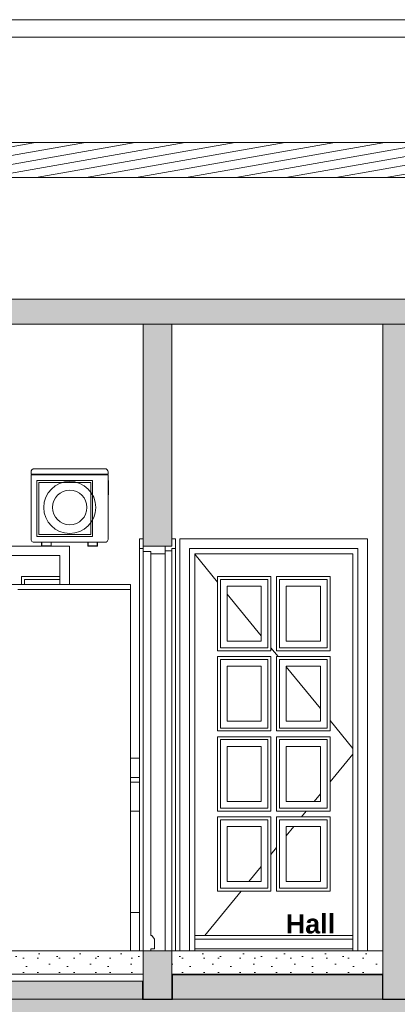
# Model space of a CAD drawing. Header units: millimetres. Extents: x 0 to 1357, y -1 to 841.
# Tile 28 of 43: x 766 to 805, y 365 to 467. Entities that reach past the tile are written whole.
import ezdxf
from ezdxf.xclip import XClip

# ---------------------------------------------------------------- set-up
doc = ezdxf.new("R2010")
doc.units = ezdxf.units.MM
doc.header["$MEASUREMENT"] = 0
doc.header["$XCLIPFRAME"] = 0
doc.linetypes.add('Wipeout_Contour', pattern=[1000, 0, -1000])
for name, color, linetype in [('Anotação - Geral.2D', 7, 'Continuous'), ('Cobertura.ARQ', 7, 'Continuous'), ('Desenho 2D - Geral', 7, 'Continuous'), ('Desenho 2D - Geral.2D', 7, 'Continuous'), ('Interior - Mobiliário .ARQ', 7, 'Continuous'), ('Laje.ARQ', 7, 'Continuous'), ('Parede.ARQ', 7, 'Continuous')]:
    doc.layers.add(name, color=color, linetype=linetype)
doc.styles.add('GENERATED_STYLE_2', font='txt')
pattern_1 = [(0, (380.3764, 370.348), (0, 7.79423), [0.4875, -4.0125]), (0, (382.6264, 374.245), (0, 7.79423), [0.4875, -4.0125]), (60, (380.3764, 370.348), (-6.75, 3.89711), [0.4875, -4.0125]), (60, (384.8764, 370.348), (-6.75, 3.89711), [0.4875, -4.0125]), (120, (380.864, 370.348), (6.75, 3.89711), [0.4875, -4.0125]), (120, (385.364, 370.348), (6.75, 3.89711), [0.4875, -4.0125]), (0, (380.3764, 371.0978), (0, 1.5), [0, -1.5, 0, -2.25]), (45, (381.1264, 371.0978), (-1.06066, 1.06066), [0, -1.125, 0, -1.875])]

# ---------------------------------------------------------------- blocks, each defined once
blk = doc.blocks.new('Desenho_3_3', base_point=(380.38, 370.35))
at = {"layer": 'Parede.ARQ', "linetype": 'Continuous', "lineweight": 0}
for points in [[(779.04, 435.35), (779.04, 412.35), (782.04, 412.35), (782.04, 435.35)], [(779.04, 365.35), (782.04, 365.35), (782.04, 370.35), (779.04, 370.35)]]:
    blk.add_hatch(color=36, dxfattribs=at).paths.add_polyline_path(points)
at = {"layer": 'Cobertura.ARQ', "color": 8, "linetype": 'Continuous', "lineweight": 0}
blk.add_line((847.14, 465.14), (692.14, 465.14), dxfattribs=at)
at = {"layer": 'Desenho 2D - Geral', "color": 9, "linetype": 'Continuous', "lineweight": 0}
for p, q in [((778.97, 367.21), (692.3, 367.21)), ((778.97, 365.3), (778.97, 367.21)), ((782.09, 365.3), (778.97, 365.3)), ((806.97, 365.3), (803.89, 365.3))]:
    blk.add_line(p, q, dxfattribs=at)
at = {"layer": 'Desenho 2D - Geral.2D', "color": 8, "linetype": 'Continuous', "lineweight": 0}
for radius in [2.7, 1.79]:
    blk.add_circle((771.43, 416.35), radius, dxfattribs=at)
at = {"layer": 'Interior - Mobiliário .ARQ', "color": 8, "linetype": 'Continuous', "lineweight": 0}
for p, q in [((767.41, 420.07), (767.42, 420.14)), ((767.41, 420.07), (767.41, 419.79)), ((767.41, 419.79), (767.45, 419.79)), ((767.49, 420.27), (767.42, 420.14)), ((767.45, 419.79), (767.56, 419.79)), ((767.45, 419.75), (767.45, 419.79)), ((767.62, 420.34), (767.49, 420.27)), ((767.56, 419.79), (767.71, 419.79)), ((767.62, 420.34), (767.69, 420.35)), ((767.7, 420.35), (767.69, 420.35)), ((767.71, 420.35), (767.7, 420.35)), ((767.75, 420.35), (767.71, 420.35)), ((767.71, 419.79), (775.11, 419.79)), ((775.08, 420.35), (767.75, 420.35)), ((775.12, 420.35), (775.08, 420.35)), ((775.11, 419.79), (775.26, 419.79)), ((775.12, 420.35), (775.12, 420.35)), ((775.13, 420.35), (775.12, 420.35)), ((775.2, 420.34), (775.13, 420.35)), ((775.33, 420.27), (775.2, 420.34)), ((775.26, 419.79), (775.37, 419.79)), ((775.4, 420.14), (775.33, 420.27)), ((775.37, 419.79), (775.41, 419.79)), ((775.37, 419.75), (775.37, 419.79)), ((775.41, 420.07), (775.4, 420.14)), ((775.41, 419.79), (775.41, 420.07)), ((767.41, 419.75), (767.45, 419.75)), ((767.41, 413.03), (767.41, 419.75)), ((767.45, 419.75), (767.56, 419.75)), ((767.56, 419.75), (767.71, 419.75)), ((767.71, 419.75), (775.11, 419.75)), ((773.81, 419.15), (768.01, 419.15)), ((768.01, 419.15), (768.01, 413.35)), ((773.61, 418.95), (768.21, 418.95)), ((768.21, 418.95), (768.21, 413.55)), ((773.61, 413.55), (773.61, 418.95)), ((773.81, 413.35), (773.81, 419.15)), ((775.11, 419.75), (775.26, 419.75)), ((775.26, 419.75), (775.37, 419.75)), ((775.37, 419.75), (775.41, 419.75)), ((775.41, 419.75), (775.41, 413.03)), ((775.41, 419.15), (775.45, 419.15)), ((775.45, 419.15), (775.45, 417.65)), ((775.41, 417.65), (775.45, 417.65)), ((767.41, 413.03), (767.42, 412.96)), ((767.49, 412.83), (767.42, 412.96)), ((767.62, 412.76), (767.49, 412.83)), ((767.62, 412.76), (767.69, 412.75)), ((767.7, 412.75), (767.69, 412.75)), ((767.71, 412.75), (767.7, 412.75)), ((767.75, 412.75), (767.71, 412.75)), ((775.08, 412.75), (767.75, 412.75)), ((768.01, 413.35), (773.81, 413.35)), ((768.21, 413.55), (773.61, 413.55)), ((768.51, 412.37), (768.51, 412.75)), ((768.53, 412.75), (768.53, 412.37)), ((769.49, 412.37), (769.49, 412.75)), ((769.51, 412.75), (769.51, 412.37)), ((773.31, 412.37), (773.31, 412.75)), ((773.33, 412.75), (773.33, 412.37)), ((774.29, 412.37), (774.29, 412.75)), ((774.31, 412.75), (774.31, 412.37)), ((775.12, 412.75), (775.08, 412.75)), ((775.13, 412.75), (775.12, 412.75)), ((775.12, 412.75), (775.12, 412.75)), ((775.2, 412.76), (775.13, 412.75)), ((775.33, 412.83), (775.2, 412.76)), ((775.4, 412.96), (775.33, 412.83)), ((775.41, 413.03), (775.4, 412.96)), ((768.51, 412.37), (768.51, 412.35)), ((768.53, 412.37), (768.51, 412.37)), ((768.51, 412.35), (769.51, 412.35)), ((769.49, 412.37), (768.53, 412.37)), ((769.51, 412.37), (769.49, 412.37)), ((769.51, 412.35), (769.51, 412.37)), ((773.31, 412.35), (773.31, 412.37)), ((773.33, 412.37), (773.31, 412.37)), ((774.31, 412.35), (773.31, 412.35)), ((773.33, 412.37), (774.29, 412.37)), ((774.31, 412.37), (774.29, 412.37)), ((774.31, 412.37), (774.31, 412.35)), ((764.74, 408.35), (777.74, 408.35)), ((766.04, 407.85), (777.74, 407.85)), ((777.74, 407.85), (777.74, 408.35)), ((777.74, 390.35), (778.66, 390.35)), ((777.74, 388.35), (778.66, 388.35)), ((777.74, 387.85), (778.66, 387.85)), ((777.74, 384.85), (778.66, 384.85))]:
    blk.add_line(p, q, dxfattribs=at)
at = {"layer": 'Laje.ARQ', "color": 8, "linetype": 'Continuous', "lineweight": 0}
blk.add_line((777.74, 374.35), (778.66, 374.35), dxfattribs=at)
at = {"layer": 'Parede.ARQ', "color": 8, "linetype": 'Continuous', "lineweight": 0}
for p, q in [((692.14, 466.95), (847.14, 466.95)), ((782.87, 413.09), (802.35, 413.09)), ((729.38, 412.35), (768.51, 412.35)), ((769.51, 412.35), (771.41, 412.35)), ((771.41, 412.35), (771.41, 411.35)), ((801.35, 412.09), (783.87, 412.09)), ((770.41, 411.35), (759.41, 411.35)), ((770.41, 408.35), (770.41, 411.35)), ((771.41, 411.35), (771.41, 408.35)), ((781.34, 370.35), (781.34, 411.55)), ((800.81, 411.55), (784.41, 411.55)), ((784.41, 411.49), (786.77, 408.6)), ((766.43, 408.35), (766.43, 409.19)), ((766.43, 409.19), (770.41, 409.19)), ((770.41, 408.89), (766.73, 408.89)), ((766.73, 408.89), (766.73, 408.35)), ((792.31, 409.19), (786.77, 409.19)), ((786.77, 409.19), (786.77, 401.48)), ((787.07, 401.78), (787.07, 408.89)), ((787.07, 408.89), (792.01, 408.89)), ((792.01, 408.89), (792.01, 401.78)), ((792.31, 401.48), (792.31, 409.19)), ((798.45, 409.19), (792.91, 409.19)), ((792.91, 409.19), (792.91, 401.48)), ((793.21, 401.78), (793.21, 408.89)), ((793.21, 408.89), (798.15, 408.89)), ((798.15, 408.89), (798.15, 401.78)), ((798.45, 401.48), (798.45, 409.19)), ((787.77, 402.48), (787.77, 408.19)), ((787.77, 408.19), (791.31, 408.19)), ((791.31, 408.19), (791.31, 402.48)), ((793.91, 402.48), (793.91, 408.19)), ((793.91, 408.19), (797.45, 408.19)), ((797.45, 408.19), (797.45, 402.48)), ((787.77, 407.37), (791.31, 403.02)), ((791.31, 402.48), (787.77, 402.48)), ((797.45, 402.48), (793.91, 402.48)), ((786.77, 401.48), (792.31, 401.48)), ((792.01, 401.78), (787.07, 401.78)), ((792.31, 401.8), (793.06, 400.88)), ((792.91, 401.48), (798.45, 401.48)), ((798.15, 401.78), (793.21, 401.78)), ((792.31, 400.88), (786.77, 400.88)), ((786.77, 400.88), (786.77, 393.17)), ((787.07, 393.47), (787.07, 400.58)), ((787.07, 400.58), (792.01, 400.58)), ((792.01, 400.58), (792.01, 393.47)), ((792.31, 393.17), (792.31, 400.88)), ((798.45, 400.88), (792.91, 400.88)), ((792.91, 400.88), (792.91, 393.17)), ((793.21, 393.47), (793.21, 400.58)), ((793.21, 400.58), (798.15, 400.58)), ((798.15, 400.58), (798.15, 393.47)), ((798.45, 393.17), (798.45, 400.88)), ((787.77, 394.17), (787.77, 399.88)), ((787.77, 399.88), (791.31, 399.88)), ((791.31, 399.88), (791.31, 394.17)), ((793.91, 394.17), (793.91, 399.88)), ((793.91, 399.88), (797.45, 399.88)), ((793.91, 399.83), (797.45, 395.49)), ((797.45, 399.88), (797.45, 394.17)), ((798.45, 394.26), (800.81, 391.36)), ((779.04, 393.95), (779.04, 391.07)), ((779.84, 393.95), (779.84, 391.36)), ((792.01, 393.47), (787.07, 393.47)), ((791.31, 394.17), (787.77, 394.17)), ((798.15, 393.47), (793.21, 393.47)), ((797.45, 394.17), (793.91, 394.17)), ((786.77, 393.17), (792.31, 393.17)), ((792.31, 392.57), (786.77, 392.57)), ((786.77, 392.57), (786.77, 384.86)), ((787.07, 385.16), (787.07, 392.27)), ((787.07, 392.27), (792.01, 392.27)), ((792.01, 392.27), (792.01, 385.16)), ((792.31, 384.86), (792.31, 392.57)), ((792.91, 393.17), (798.45, 393.17)), ((798.45, 392.57), (792.91, 392.57)), ((792.91, 392.57), (792.91, 384.86)), ((793.21, 385.16), (793.21, 392.27)), ((793.21, 392.27), (798.15, 392.27)), ((798.15, 392.27), (798.15, 385.16)), ((798.45, 384.86), (798.45, 392.57)), ((787.77, 385.86), (787.77, 391.57)), ((787.77, 391.57), (791.31, 391.57)), ((791.31, 391.57), (791.31, 385.86)), ((793.91, 385.86), (793.91, 391.57)), ((793.91, 391.57), (797.45, 391.57)), ((797.45, 391.57), (797.45, 385.86)), ((779.04, 388.18), (779.04, 391.07)), ((779.84, 388.18), (779.84, 390.77)), ((798.45, 387.88), (800.81, 390.77)), ((796.8, 385.86), (797.45, 386.65)), ((792.01, 385.16), (787.07, 385.16)), ((791.31, 385.86), (787.77, 385.86)), ((798.15, 385.16), (793.21, 385.16)), ((797.45, 385.86), (793.91, 385.86)), ((786.77, 384.86), (792.31, 384.86)), ((792.31, 384.26), (786.77, 384.26)), ((786.77, 384.26), (786.77, 376.55)), ((792.31, 376.55), (792.31, 384.26)), ((792.91, 384.86), (798.45, 384.86)), ((798.45, 384.26), (792.91, 384.26)), ((792.91, 384.26), (792.91, 376.55)), ((795.5, 384.26), (795.99, 384.86)), ((798.45, 376.55), (798.45, 384.26)), ((787.07, 376.85), (787.07, 383.96)), ((787.07, 383.96), (792.01, 383.96)), ((787.77, 377.55), (787.77, 383.26)), ((787.77, 383.26), (791.31, 383.26)), ((791.31, 383.26), (791.31, 377.55)), ((792.01, 383.96), (792.01, 376.85)), ((793.21, 376.85), (793.21, 383.96)), ((793.21, 383.96), (798.15, 383.96)), ((793.91, 382.3), (794.69, 383.26)), ((793.91, 377.55), (793.91, 383.26)), ((793.91, 383.26), (797.45, 383.26)), ((797.45, 383.26), (797.45, 377.55)), ((798.15, 383.96), (798.15, 376.85)), ((792.31, 380.34), (792.91, 381.08)), ((790.03, 377.55), (791.31, 379.11)), ((791.31, 377.55), (787.77, 377.55)), ((797.45, 377.55), (793.91, 377.55)), ((785.47, 371.95), (789.22, 376.55)), ((786.77, 376.55), (792.31, 376.55)), ((792.01, 376.85), (787.07, 376.85)), ((792.91, 376.55), (798.45, 376.55)), ((798.15, 376.85), (793.21, 376.85)), ((800.81, 371.95), (784.41, 371.95)), ((800.81, 371.55), (784.41, 371.55)), ((692.14, 365.35), (779.04, 365.35)), ((782.04, 365.35), (803.94, 365.35))]:
    blk.add_line(p, q, dxfattribs=at)
at = {"layer": 'Parede.ARQ', "color": 7, "linetype": 'Continuous', "lineweight": 0}
for p, q in [((778.66, 413.09), (778.66, 412.09)), ((779.04, 413.09), (778.66, 413.09)), ((782.42, 413.09), (782.04, 413.09)), ((782.42, 413.09), (782.42, 412.09)), ((779.04, 412.09), (778.66, 412.09)), ((781.34, 412.35), (779.04, 412.35)), ((779.84, 411.79), (779.04, 411.79)), ((779.84, 411.79), (779.84, 411.55)), ((782.04, 412.35), (781.34, 412.35)), ((782.04, 411.85), (781.34, 411.85)), ((782.04, 412.09), (782.04, 411.85)), ((782.42, 412.09), (782.04, 412.09)), ((779.84, 411.55), (779.84, 371.95)), ((781.34, 411.55), (779.84, 411.55)), ((779.94, 371.95), (779.84, 371.95)), ((779.94, 371.95), (780.24, 371.55)), ((780.24, 371.55), (780.24, 370.55)), ((779.84, 370.55), (779.84, 370.35)), ((780.24, 370.55), (779.84, 370.55)), ((782.04, 365.35), (779.04, 365.35)), ((806.94, 365.35), (803.94, 365.35))]:
    blk.add_line(p, q, dxfattribs=at)
at = {"layer": 'Parede.ARQ', "color": 7, "linetype": 'Continuous', "lineweight": 0, "flags": 128}
for points in [[(779.04, 412.35), (779.04, 412.09), (779.04, 411.79)], [(781.34, 412.35), (781.34, 411.85), (781.34, 411.55)]]:
    blk.add_lwpolyline(points, dxfattribs=at)
at = {"layer": 'Anotação - Geral.2D', "color": 7, "linetype": 'Continuous', "lineweight": 0, "insert": (796.42, 374.16), "char_height": 2, "attachment_point": 2, "style": 'GENERATED_STYLE_2'}
blk.add_mtext('\\A1;{\\pqc;\\fArial|b1|i0|c0|p38;Hall}', dxfattribs=at)
at = {"color": 254, "linetype": 'Wipeout_Contour', "lineweight": 0, "ltscale": 2843.188076}
blk.add_wipeout([(847.14, 450.57), (847.14, 454.21), (91.15, 454.21), (91.15, 450.57)], dxfattribs=at).dxf.layer = 'Cobertura.ARQ'
at = {"layer": 'Cobertura.ARQ', "linetype": 'Continuous', "lineweight": 0}
h = blk.add_hatch(dxfattribs=at)
h.set_pattern_fill('Madeira_0003', color=252, style=0, pattern_type=2)
h.set_pattern_definition([(10, (380.3764, 370.3478), (-0.1562834, 0.886327), [])])
h.paths.add_polyline_path([(847.14, 450.57), (847.14, 454.21), (91.15, 454.21), (91.15, 450.57)])
at = {"layer": 'Cobertura.ARQ', "color": 7, "linetype": 'Continuous', "lineweight": 0}
for p, q in [((847.14, 454.21), (91.15, 454.21)), ((847.14, 450.57), (91.15, 450.57))]:
    blk.add_line(p, q, dxfattribs=at)
at = {"color": 254, "linetype": 'Wipeout_Contour', "lineweight": 0, "ltscale": 2801.355113}
blk.add_wipeout([(849.74, 435.35), (849.74, 437.95), (88.75, 437.95), (88.75, 435.35)], dxfattribs=at).dxf.layer = 'Laje.ARQ'
at = {"color": 254, "linetype": 'Wipeout_Contour', "lineweight": 0, "ltscale": 3292.964592}
blk.add_wipeout([(692.14, 367.95), (779.04, 367.95), (779.04, 370.35), (692.14, 370.35)], dxfattribs=at).dxf.layer = 'Laje.ARQ'
at = {"layer": 'Laje.ARQ', "linetype": 'Continuous', "lineweight": 0}
h = blk.add_hatch(dxfattribs=at)
h.set_pattern_fill('Concreto_Celular_0003', color=83, style=0, pattern_type=2)
h.set_pattern_definition(pattern_1)
h.paths.add_polyline_path([(849.74, 435.35), (849.74, 437.95), (88.75, 437.95), (88.75, 435.35)])
h = blk.add_hatch(dxfattribs=at)
h.set_pattern_fill('Concreto_Celular_0003', color=83, style=0, pattern_type=2)
h.set_pattern_definition(pattern_1)
h.paths.add_polyline_path([(692.14, 367.95), (779.04, 367.95), (779.04, 370.35), (692.14, 370.35)])
at = {"layer": 'Parede.ARQ', "linetype": 'Continuous', "lineweight": 0}
blk.add_hatch(color=36, dxfattribs=at).paths.add_polyline_path([(803.94, 365.35), (806.94, 365.35), (806.94, 435.35), (803.94, 435.35)])
at = {"layer": 'Interior - Mobiliário .ARQ', "color": 8, "linetype": 'Continuous', "lineweight": 0}
blk.add_line((777.74, 370.35), (777.74, 407.85), dxfattribs=at)
at = {"layer": 'Laje.ARQ', "color": 7, "linetype": 'Continuous', "lineweight": 0}
for p, q in [((847.14, 437.95), (91.15, 437.95)), ((779.04, 435.35), (692.14, 435.35)), ((782.04, 435.35), (779.04, 435.35)), ((803.94, 435.35), (782.04, 435.35)), ((806.94, 435.35), (803.94, 435.35)), ((779.04, 370.35), (704.54, 370.35)), ((779.04, 367.95), (692.14, 367.95))]:
    blk.add_line(p, q, dxfattribs=at)
at = {"layer": 'Parede.ARQ', "color": 8, "linetype": 'Continuous', "lineweight": 0}
blk.add_line((778.66, 370.35), (778.66, 412.09), dxfattribs=at)
at = {"layer": 'Parede.ARQ', "color": 7, "linetype": 'Continuous', "lineweight": 0}
for p, q in [((779.04, 411.79), (779.04, 370.35)), ((779.04, 370.35), (779.04, 367.95)), ((779.04, 367.95), (779.04, 365.35))]:
    blk.add_line(p, q, dxfattribs=at)
at = {"layer": 'Parede.ARQ', "color": 7, "linetype": 'Continuous', "lineweight": 0, "flags": 128}
for points in [[(779.04, 435.35), (779.04, 413.09), (779.04, 412.35)], [(782.04, 435.35), (782.04, 413.09), (782.04, 412.35)]]:
    blk.add_lwpolyline(points, dxfattribs=at)
at = {"color": 254, "linetype": 'Wipeout_Contour', "lineweight": 0, "ltscale": 3498.845179}
blk.add_wipeout([(782.04, 367.95), (803.94, 367.95), (803.94, 370.35), (782.04, 370.35)], dxfattribs=at).dxf.layer = 'Laje.ARQ'
at = {"layer": 'Desenho 2D - Geral', "linetype": 'Continuous', "lineweight": 0}
h = blk.add_hatch(dxfattribs=at)
h.set_pattern_fill('Terra_0003', color=52, style=0, pattern_type=2)
h.set_pattern_definition([(45, (380.3764, 370.3478), (-2.757716, 2.757716), []), (45, (379.457, 371.267), (-5.51543, 5.51543), []), (45, (378.538, 372.186), (-5.51543, 5.51543), []), (135, (377.6187, 373.1055), (0.9192388, 0.9192388), [3.9, -3.9])])
h.paths.add_polyline_path([(66.52, 365.27), (66.52, 353.12), (875.66, 353.12), (875.66, 367.85), (850.22, 367.85), (850.22, 365.3), (847.07, 365.3), (847.07, 367.85), (806.97, 367.85), (806.97, 365.3), (803.89, 365.3), (803.89, 367.85), (782.09, 367.85), (782.09, 365.3), (778.97, 365.3), (778.97, 367.21), (692.3, 367.21), (692.3, 365.27), (688.98, 365.27), (688.98, 367.25), (517.74, 367.25), (517.74, 365.27), (513.45, 365.27), (513.45, 367.89), (406.4, 367.89), (406.4, 365.27), (402.86, 365.27), (402.86, 367.92), (329.25, 367.92), (329.25, 365.27), (326.01, 365.27), (326.01, 367.84), (244.21, 367.84), (244.21, 365.27), (241.08, 365.27), (241.08, 367.88), (184.21, 367.88), (184.21, 365.27), (181.07, 365.27), (181.07, 367.86), (91.27, 367.86), (91.27, 365.27), (88.05, 365.27), (88.05, 367.82), (66.52, 367.82)])
at = {"layer": 'Laje.ARQ', "linetype": 'Continuous', "lineweight": 0}
h = blk.add_hatch(dxfattribs=at)
h.set_pattern_fill('Concreto_Celular_0003', color=83, style=0, pattern_type=2)
h.set_pattern_definition(pattern_1)
h.paths.add_polyline_path([(782.04, 367.95), (803.94, 367.95), (803.94, 370.35), (782.04, 370.35)])
at = {"layer": 'Desenho 2D - Geral', "color": 9, "linetype": 'Continuous', "lineweight": 0}
for p, q in [((803.89, 367.85), (782.09, 367.85)), ((782.09, 367.85), (782.09, 365.3)), ((803.89, 365.3), (803.89, 367.85))]:
    blk.add_line(p, q, dxfattribs=at)
at = {"layer": 'Laje.ARQ', "color": 7, "linetype": 'Continuous', "lineweight": 0}
for p, q in [((803.94, 370.35), (782.04, 370.35)), ((803.94, 367.95), (782.04, 367.95))]:
    blk.add_line(p, q, dxfattribs=at)
at = {"layer": 'Parede.ARQ', "color": 7, "linetype": 'Continuous', "lineweight": 0}
for p, q in [((803.94, 435.35), (803.94, 370.35)), ((782.04, 370.35), (782.04, 367.95)), ((803.94, 370.35), (803.94, 367.95)), ((782.04, 367.95), (782.04, 365.35)), ((803.94, 367.95), (803.94, 365.35))]:
    blk.add_line(p, q, dxfattribs=at)
at = {"layer": 'Parede.ARQ', "color": 8, "linetype": 'Continuous', "lineweight": 0}
for p, q in [((782.87, 370.35), (782.87, 413.09)), ((802.35, 413.09), (802.35, 370.35)), ((782.04, 370.35), (782.04, 411.85)), ((782.42, 370.35), (782.42, 412.09)), ((783.87, 412.09), (783.87, 370.35)), ((801.35, 370.35), (801.35, 412.09)), ((784.41, 411.55), (784.41, 370.35)), ((800.81, 370.35), (800.81, 411.55)), ((800.81, 370.55), (784.41, 370.55))]:
    blk.add_line(p, q, dxfattribs=at)
at = {"layer": 'Parede.ARQ', "color": 7, "linetype": 'Continuous', "lineweight": 0, "flags": 128}
blk.add_lwpolyline([(782.04, 370.35), (779.84, 370.35), (779.04, 370.35)], dxfattribs=at)

msp = doc.modelspace()

# ---------------------------------------------------------------- block references
at = {"color": 7, "linetype": 'Continuous', "lineweight": 0}
ref = msp.add_blockref('Desenho_3_3', (380.38, 370.35), dxfattribs=at)
XClip(ref).set_block_clipping_path([(63.874548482, 353.1161452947), (875.6621478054, 494.5555048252)])

doc.saveas('drawing.dxf')
